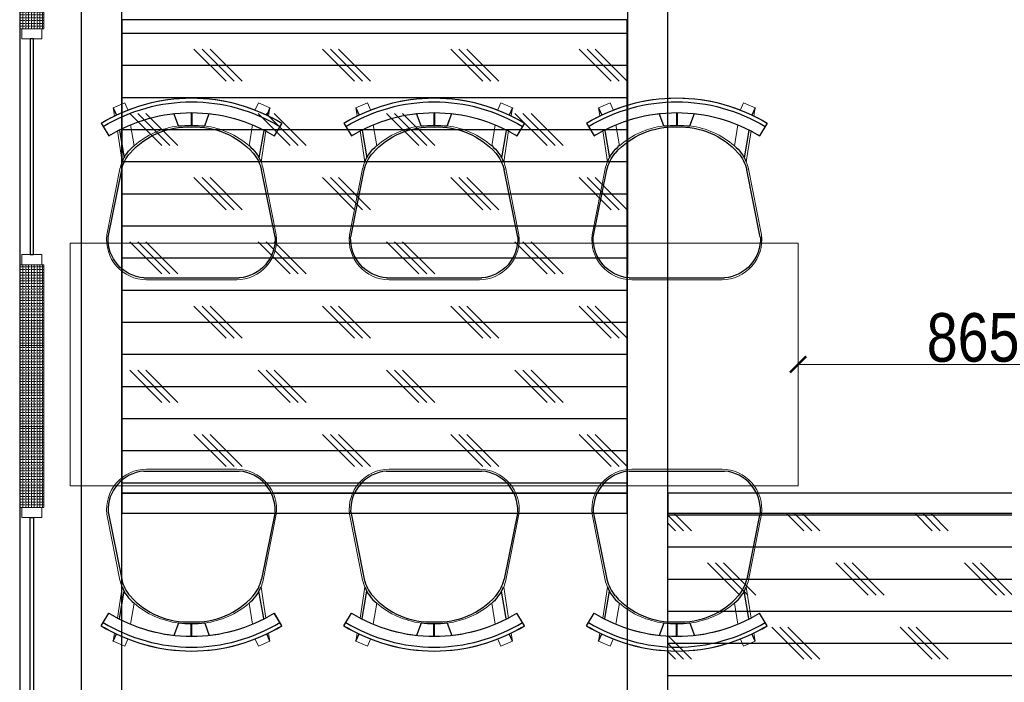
# Model space of a CAD drawing. Header units: millimetres. Extents: x -106827 to 92813, y -35754 to 7831.
# Tile 133 of 150: x -3996 to -1561, y -21283 to -19645. Entities that reach past the tile are written whole.
import ezdxf
from ezdxf.xclip import XClip

# ---------------------------------------------------------------- set-up
doc = ezdxf.new("R2010")
doc.units = ezdxf.units.MM
doc.header["$XCLIPFRAME"] = 2
doc.header["$PDMODE"] = 35
doc.linetypes.add('General Arrangement Plan$0$( Hidden )', pattern=[0.375, 0.25, -0.125])
for name, color, linetype in [('Elevation hatch', 7, 'Continuous'), ('General Arrangement Plan$1$ID-LOOSE2', 8, 'Continuous'), ('General Arrangement Plan$1$id-partition', 7, 'Continuous')]:
    doc.layers.add(name, color=color, linetype=linetype)
for name, color, linetype, lineweight in [('General Arrangement Plan$0$DIM', 7, 'Continuous', 13), ('General Arrangement Plan$1$FURN', 252, 'Continuous', 5), ('General Arrangement Plan$1$glass partition', 132, 'Continuous', 0)]:
    doc.layers.add(name, color=color, linetype=linetype, lineweight=lineweight)
doc.styles.add('General Arrangement Plan$1$Standard', font='ARIALN.TTF')
doc.dimstyles.new('General Arrangement Plan$1$TFS-Dim', dxfattribs={"dimtxt": 120, "dimasz": 40, "dimexe": 25, "dimexo": 25, "dimgap": 4.5, "dimtad": 1, "dimdec": 0, "dimzin": 0, "dimdsep": 46, "dimtxsty": 'General Arrangement Plan$1$Standard', "dimblk": 'General Arrangement Plan$1$_ArchTick', "dimcen": 0.09, "dimdle": 2, "dimclrd": 256, "dimclre": 8, "dimadec": 0, "dimazin": 0, "dimtfac": 1, "dimtdec": 0, "dimtofl": 0, "dimtmove": 1, "dimatfit": 3, "dimfxl": 1, "dimtolj": 1, "dimtzin": 0, "dimlwd": -1, "dimlwe": -1, "dimarcsym": 0})
pattern_1 = [(0, (-27179.21, -19598.95), (0, 79.375), []), (135, (-27139.52, -19638.64), (-158.75, -158.75), [112.2532, -112.2532]), (135, (-27119.68, -19638.64), (-158.75, -158.75), [112.2532, -112.2532]), (135, (-27099.83, -19638.64), (-158.75, -158.75), [112.2532, -112.2532])]

# ---------------------------------------------------------------- blocks, each defined once
blk = doc.blocks.new('General Arrangement Plan$1$A$C180F00E5')
at = {"layer": 'General Arrangement Plan$1$ID-LOOSE2', "ltscale": 0.05}
for p, q in [((0.0334, 0.4698), (0.0422, 0.4499)), ((0.4666, 0.4698), (0.4578, 0.4499)), ((0.2137, 0.42), (0.2013, 0.454)), ((0.249, 0.4567), (0.249, 0.4217)), ((0.249, 0.4567), (0.249, 0.4217)), ((0.249, 0.4567), (0.249, 0.4217)), ((0.249, 0.4567), (0.249, 0.4217)), ((0.251, 0.4567), (0.251, 0.4217)), ((0.251, 0.4567), (0.251, 0.4217)), ((0.251, 0.4567), (0.251, 0.4217)), ((0.251, 0.4567), (0.251, 0.4217)), ((0.2863, 0.42), (0.2987, 0.454)), ((0, 0.4273), (0.0056, 0.4182)), ((0.0056, 0.4182), (0.0211, 0.3926)), ((0.4944, 0.4182), (0.4789, 0.3926)), ((0.5, 0.4273), (0.4944, 0.4182)), ((0.0505, 0.4078), (0.0635, 0.3317)), ((0.4495, 0.4078), (0.4365, 0.3317)), ((0.0191, 0.1124), (0.0568, 0.2987)), ((0.4809, 0.1124), (0.4432, 0.2987)), ((0.3817, 0), (0.1183, 0))]:
    blk.add_line(p, q, dxfattribs=at)
for centre, radius, start, end in [((0.25, 0.0159), 0.4814, 90, 121.2845), ((0.25, 0.0159), 0.4814, 58.7155, 90), ((0.25, 0.0159), 0.4707, 58.7155, 121.2845), ((0.25, 0.0159), 0.4408, 90, 121.2845), ((0.25, 0.0159), 0.4408, 58.7155, 90), ((0.2398, 0.2036), 0.2135, 87.2356, 138.4785), ((0.24, 0.1996), 0.2218, 87.4171, 96.8127), ((0.2602, 0.2036), 0.2135, 41.5215, 92.7644), ((0.2602, 0.2036), 0.2135, 92.7472, 92.7644), ((0.26, 0.1996), 0.2218, 83.1873, 92.5829), ((0.2398, 0.2036), 0.2135, 87.2356, 87.2528), ((0.1674, 0.2748), 0.1186, 130.1141, 157.4138), ((0.3326, 0.2748), 0.1186, 22.5862, 49.8859), ((0.1548, 0.2789), 0.1, 138.4785, 168.5607), ((0.3452, 0.2789), 0.1, 11.4393, 41.5215), ((0.1266, 0.1074), 0.1077, 177.3178, 265.5501), ((0.3734, 0.1074), 0.1077, 274.4499, 2.6822)]:
    blk.add_arc(centre, radius, start, end, dxfattribs=at)
blk = doc.blocks.new('General Arrangement Plan$1$ghg')
at = {"layer": 'General Arrangement Plan$1$FURN', "ltscale": 1000}
for points in [[(4414156.4, -494204.2), (4414156.4, -493980.8, -0.451699), (4414267.2, -493883.2), (4414430.3, -493915.5, -0.04991), (4414447.4, -493920.7), (4414524, -493909.1, 0.015491), (4414512, -493887.8), (4414543, -493869), (4414543, -493869, -0.022121), (4414561.3, -493902.3), (4414581, -493898.8), (4414593.7, -493927.4), (4414575.9, -493935.3, -0.093712), (4414575.9, -493935.3, -0.189086), (4414575.9, -494249.7), (4414593.7, -494257.6), (4414581, -494286.2), (4414561.3, -494282.7, -0.022121), (4414543, -494316.1), (4414543, -494316.1), (4414512, -494297.2, 0.015491), (4414524, -494275.9), (4414447.4, -494264.3, -0.04991), (4414430.3, -494269.5), (4414267.2, -494301.8, -0.451699), (4414156.4, -494204.2)], [(4414566.9, -494048.9), (4414536.4, -494060, 0.145154), (4414487.7, -493950.3), (4414539.2, -493941.6, -0.070666), (4414566.9, -494048.9)], [(4414566.9, -494136.1), (4414536.4, -494125, -0.145154), (4414487.7, -494234.7), (4414539.2, -494243.5, 0.070666), (4414566.9, -494136.1)]]:
    blk.add_lwpolyline(points, format="xyb", close=True, dxfattribs=at)
at = {"layer": 'General Arrangement Plan$1$FURN', "ltscale": 1000, "xscale": 894.2026233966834, "yscale": 894.2026233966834, "zscale": 894.2026233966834, "rotation": 270}
blk.add_blockref('General Arrangement Plan$1$A$C180F00E5', (4414160.9, -493869), dxfattribs=at)
blk = doc.blocks.new('General Arrangement Plan$1$_ArchTick')
at = {"color": 0, "linetype": 'ByBlock', "const_width": 0.15}
blk.add_lwpolyline([(-0.5, -0.5), (0.5, 0.5)], dxfattribs=at)
blk = doc.blocks.new('*D262')
at = {"layer": 'Defpoints', "color": 0}
for p in [(2838.5, 8834.4), (2838.5, 8635.4), (1973.3, 8562.9, -0.1)]:
    blk.add_point(p, dxfattribs=at)
at = {"layer": 'General Arrangement Plan$0$DIM', "color": 8, "linetype": 'General Arrangement Plan$0$( Hidden )'}
for p, q in [((2838.5, 8809.4), (2838.5, 8610.4)), ((1973.3, 8587.9), (1973.3, 8660.4))]:
    blk.add_line(p, q, dxfattribs=at)
at = {"layer": 'General Arrangement Plan$0$DIM', "color": 8}
blk.add_line((1971.3, 8635.4), (2840.5, 8635.4), dxfattribs=at)
at = {"layer": 'General Arrangement Plan$0$DIM', "color": 8, "xscale": 40, "yscale": 40, "zscale": 40, "rotation": 180}
blk.add_blockref('General Arrangement Plan$1$_ArchTick', (1973.3, 8635.4), dxfattribs=at)
at = {"layer": 'General Arrangement Plan$0$DIM', "color": 8, "xscale": 40, "yscale": 40, "zscale": 40}
blk.add_blockref('General Arrangement Plan$1$_ArchTick', (2838.5, 8635.4), dxfattribs=at)
at = {"layer": 'General Arrangement Plan$0$DIM', "color": 0, "insert": (2405.9, 8701.2), "char_height": 120, "attachment_point": 5, "style": 'General Arrangement Plan$1$Standard'}
blk.add_mtext('\\A1;865', dxfattribs=at)
blk = doc.blocks.new('A$C03659140')
at = {"color": 3, "ltscale": 10}
for points in [[(99.9, 5442), (100, 10224.7), (0, 10224.7), (-0.1, 5442)], [(1450.1, 5441.9), (1450.3, 10224.7), (1350.3, 10224.7), (1350.1, 5441.9)]]:
    blk.add_lwpolyline(points, close=True, dxfattribs=at)
at = {"color": 30, "ltscale": 10}
for points in [[(100, 7243.5), (1350.1, 7243.4), (1350.1, 7293.4), (100, 7293.5)], [(1450.1, 7243.5), (2899.7, 7243.4), (2899.7, 7293.4), (1450.1, 7293.5)]]:
    blk.add_lwpolyline(points, close=True, dxfattribs=at)
blk = doc.blocks.new('General Arrangement Plan')
at = {"layer": 'General Arrangement Plan$1$glass partition'}
h = blk.add_hatch(dxfattribs=at)
h.set_pattern_fill('ANGLE', color=1)
h.set_pattern_definition([(0, (-532654.8485, -107560.341), (0, 6.985), [5.08, -1.905]), (90, (-532654.8485, -107560.341), (-6.985, 4e-16), [5.08, -1.905])])
h.paths.add_polyline_path([(48.3, 9464.8), (108.3, 9464.8), (108.3, 9664.8), (48.3, 9664.8)])
h = blk.add_hatch(dxfattribs=at)
h.set_pattern_fill('ANGLE', color=1)
h.set_pattern_definition([(0, (-532654.8485, -108343.429), (0, 6.985), [5.08, -1.905]), (90, (-532654.8485, -108343.429), (-6.985, 4e-16), [5.08, -1.905])])
h.paths.add_polyline_path([(48.3, 8681.7), (108.3, 8681.7), (108.3, 8881.7), (48.3, 8881.7)])
h = blk.add_hatch(dxfattribs=at)
h.set_pattern_fill('ANGLE', color=1)
h.set_pattern_definition([(0, (-532654.8485, -108543.429), (0, 6.985), [5.08, -1.905]), (90, (-532654.8485, -108543.429), (-6.985, 4e-16), [5.08, -1.905])])
h.paths.add_polyline_path([(48.3, 8481.7), (108.3, 8481.7), (108.3, 8681.7), (48.3, 8681.7)])
h = blk.add_hatch(dxfattribs=at)
h.set_pattern_fill('ANGLE', color=1)
h.set_pattern_definition([(0, (-532654.8485, -108743.429), (0, 6.985), [5.08, -1.905]), (90, (-532654.8485, -108743.429), (-6.985, 4e-16), [5.08, -1.905])])
h.paths.add_polyline_path([(48.3, 8281.7), (108.3, 8281.7), (108.3, 8481.7), (48.3, 8481.7)])
at = {"layer": 'General Arrangement Plan$1$FURN', "color": 7, "elevation": -0.1}
blk.add_lwpolyline([(1973.3, 8935.4), (173.3, 8935.4), (173.3, 8335.4), (1973.3, 8335.4)], close=True, dxfattribs=at)
at = {"layer": 'General Arrangement Plan$1$glass partition', "color": 1}
for points in [[(48.3, 9464.8), (108.3, 9464.8), (108.3, 9664.8), (48.3, 9664.8)], [(53.3, 9439.8), (103.3, 9439.8), (103.3, 9464.8), (53.3, 9464.8)], [(53.3, 8881.7), (103.3, 8881.7), (103.3, 8906.7), (53.3, 8906.7)], [(48.3, 8681.7), (108.3, 8681.7), (108.3, 8881.7), (48.3, 8881.7)], [(48.3, 8481.7), (108.3, 8481.7), (108.3, 8681.7), (48.3, 8681.7)], [(48.3, 8281.7), (108.3, 8281.7), (108.3, 8481.7), (48.3, 8481.7)], [(53.3, 8281.7), (103.3, 8281.7), (103.3, 8256.7), (53.3, 8256.7)]]:
    blk.add_lwpolyline(points, close=True, dxfattribs=at)
at = {"layer": 'General Arrangement Plan$1$id-partition', "color": 4}
for points in [[(74.1, 9439.8), (74.1, 8906.7), (82.5, 8906.7), (82.5, 9439.8)], [(74.1, 7723.6), (74.1, 8256.7), (82.5, 8256.7), (82.5, 7723.6)]]:
    blk.add_lwpolyline(points, close=True, dxfattribs=at)
at = {"layer": 'General Arrangement Plan$1$FURN', "color": 7, "xscale": -1, "rotation": 270}
for p in [(494565.8, -4405311.7, -0.1), (495165.8, -4405311.7, -0.1), (495765.8, -4405311.7, -0.1)]:
    blk.add_blockref('General Arrangement Plan$1$ghg', p, dxfattribs=at)
at = {"layer": 'General Arrangement Plan$1$FURN', "color": 7, "rotation": 270}
for p in [(494565.8, 4422532.5, -0.1), (495165.8, 4422532.5, -0.1), (495765.8, 4422532.5, -0.1)]:
    blk.add_blockref('General Arrangement Plan$1$ghg', p, dxfattribs=at)
at = {"layer": 'General Arrangement Plan$0$DIM', "color": 9, "true_color": 0xc7c8ca}
dim = blk.add_linear_dim(base=(2838.5, 8635.4), p1=(1973.3, 8562.9, -0.1), p2=(2838.5, 8834.4), dimstyle='General Arrangement Plan$1$TFS-Dim', override={"dimclrd": 8}, dxfattribs=at)
dim.commit()
dim.dimension.update_dxf_attribs({"geometry": '*D262', "text_midpoint": (2405.9, 8701.2)})

msp = doc.modelspace()

# ---------------------------------------------------------------- block references
at = {"color": 7}
ref = msp.add_blockref('General Arrangement Plan', (-4044.3, -29132.4), dxfattribs=at)
XClip(ref).set_block_clipping_path([(48.7190010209, -107.5186207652), (15251.6043912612, 15253.5715002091)])

# ---------------------------------------------------------------- next in the draw order: hatches: boundary and pattern name
at = {"layer": 'Elevation hatch', "true_color": 0x939598}
h = msp.add_hatch(dxfattribs=at)
h.set_pattern_fill('CORK', color=252, scale=25)
h.set_pattern_definition(pattern_1)
h.paths.add_polyline_path([(-3743.6, -20815), (-2493.5, -20815), (-2493.5, -19645), (-3743.6, -19645)])
h = msp.add_hatch(dxfattribs=at)
h.set_pattern_fill('CORK', color=252, scale=25)
h.set_pattern_definition(pattern_1)
h.paths.add_polyline_path([(-2393.5, -20865), (-944.5, -20865), (-944.5, -22035), (-2393.5, -22035)])

# ---------------------------------------------------------------- next in the draw order: linework, layer by layer
at = {"color": 7}
for points in [[(-3743.6, -20815), (-2493.5, -20815), (-2493.5, -19645), (-3743.6, -19645)], [(-2393.5, -20865), (-944.5, -20865), (-944.5, -22035), (-2393.5, -22035)]]:
    msp.add_lwpolyline(points, close=True, dxfattribs=at)

# ---------------------------------------------------------------- next in the draw order: block references
msp.add_blockref('A$C03659140', (-3843.6, -28108.5), dxfattribs=at)

doc.saveas('drawing.dxf')
